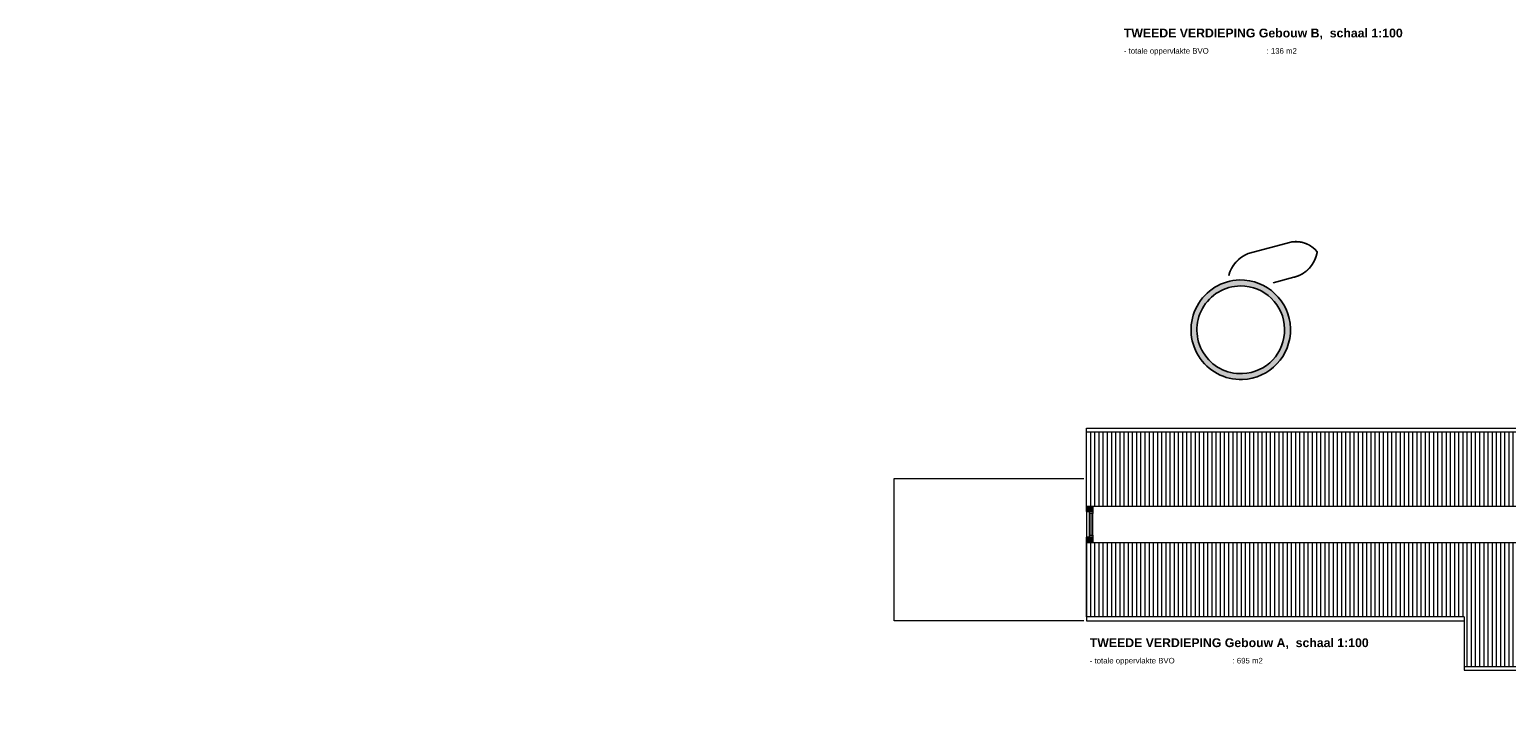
# Model space of a CAD drawing. Header units: millimetres. Extents: x -13022 to 1371524, y -38729 to 632593.
# Tile 171 of 256: x 926156 to 979113, y -38283 to -13303. Entities that reach past the tile are written whole.
import ezdxf

# ---------------------------------------------------------------- set-up
doc = ezdxf.new("R2010")
doc.units = ezdxf.units.MM
doc.header["$LTSCALE"] = 35
doc.linetypes.add('DASHED', pattern=[200, 100, -100])
doc.linetypes.add('DIVIDE', pattern=[1250, 862.5, -112.5, 25, -112.5, 25, -112.5])
for name, color, linetype in [('LAYER102', 1, 'Continuous'), ('LAYER111', 7, 'Continuous'), ('LAYER22', 7, 'Continuous'), ('LAYER27', 7, 'Continuous'), ('LAYER28', 7, 'Continuous'), ('LAYER30', 7, 'Continuous')]:
    doc.layers.add(name, color=color, linetype=linetype)
doc.styles.get("Standard").update_dxf_attribs({"font": 'simplex.shx'})

msp = doc.modelspace()

# ---------------------------------------------------------------- hatches: boundary and pattern name
at = {"layer": 'LAYER111', "linetype": 'Continuous', "lineweight": 5}
for points in [[(969543.383, -22279.156, -0.994384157), (969643.383, -25847.203), (969643.383, -25636.953, 1.937303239), (968082.539, -23603.344, 0.516304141), (969643.383, -25636.953), (969643.383, -25847.203, -1.003289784)], [(964277.727, -30387.828), (964277.696, -30578.344), (964057.727, -30578.344), (964057.727, -30387.828)], [(964057.727, -31688.859), (964057.727, -31498.344), (964277.696, -31498.344), (964277.727, -31688.859)]]:
    msp.add_hatch(color=254, dxfattribs=at).paths.add_polyline_path(points, flags=0)
at = {"layer": 'LAYER27', "linetype": 'Continuous', "lineweight": 13}
h = msp.add_hatch(dxfattribs=at)
h.set_pattern_fill("~A--G'+~", style=0, pattern_type=0)
h.set_pattern_definition([(90, (964057.73, -30387.83), (-150, 9e-15), [])])
h.paths.add_polyline_path([(964057.727, -30387.828), (964057.727, -27730.328), (998340.414, -27730.328), (998340.383, -30387.828)], flags=0)
h = msp.add_hatch(dxfattribs=at)
h.set_pattern_fill("~A--G'+~", style=0, pattern_type=0)
h.set_pattern_definition([(90, (964057.73, -34351.33), (-150, 9e-15), [])])
h.paths.add_polyline_path([(964057.727, -34351.328), (964057.727, -31688.859), (998340.414, -31688.828), (998340.414, -36137.328), (977590.414, -36137.328), (977590.414, -34351.328)], flags=0)

# ---------------------------------------------------------------- linework, layer by layer
at = {"layer": 'LAYER22', "color": 7, "linetype": 'Continuous', "lineweight": 18}
for points in [[(964057.727, -30387.828), (964057.727, -27585.328), (983476.008, -27585.328)], [(998340.383, -30387.828), (998340.414, -27730.328), (964057.727, -27730.328)], [(963957.727, -34496.328), (957154.352, -34496.328), (957154.414, -29396.328), (963957.727, -29396.328)], [(964057.727, -30578.344), (964057.727, -31498.344)], [(964057.727, -31688.828), (964057.727, -34496.328), (977590.414, -34496.328)], [(977590.414, -34351.328), (964057.727, -34351.328)], [(977590.414, -34351.328), (977590.414, -36262.328), (998340.414, -36262.328)], [(977590.414, -36137.328), (1009810.883, -36137.328)]]:
    msp.add_lwpolyline(points, dxfattribs=at)
at = {"layer": 'LAYER22', "color": 7, "linetype": 'DASHED', "lineweight": 18}
for points in [[(964057.727, -30387.828), (964057.727, -27585.328), (983476.008, -27585.328)], [(998340.383, -30387.828), (998340.414, -27730.328), (964057.727, -27730.328)], [(963957.727, -34496.328), (957154.352, -34496.328), (957154.414, -29396.328), (963957.727, -29396.328)], [(964057.727, -30578.344), (964057.727, -31498.344)], [(964057.727, -31688.828), (964057.727, -34496.328), (977590.414, -34496.328)], [(977590.414, -34351.328), (964057.727, -34351.328)], [(977590.414, -34351.328), (977590.414, -36262.328), (998340.414, -36262.328)], [(977590.414, -36137.328), (1009810.883, -36137.328)]]:
    msp.add_lwpolyline(points, dxfattribs=at)
at = {"layer": 'LAYER22', "color": 7, "linetype": 'DIVIDE', "lineweight": 18}
for points in [[(964057.727, -30387.828), (998340.383, -30387.828)], [(964057.727, -31688.828), (998340.414, -31688.828)]]:
    msp.add_lwpolyline(points, dxfattribs=at)
at = {"layer": 'LAYER28', "color": 9, "linetype": 'Continuous', "lineweight": 25}
msp.add_lwpolyline([(969152.227, -22122.375, -0.224422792), (969852.227, -21328.234), (971380.102, -20921.64, -0.27118599), (972329.508, -21269.367, -0.301200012), (971493.414, -22180.195), (970750.071, -22387.375)], format="xyb", dxfattribs=at)
at = {"layer": 'LAYER28', "color": 9, "linetype": 'DASHED', "lineweight": 25}
msp.add_lwpolyline([(969152.227, -22122.375, -0.224422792), (969852.227, -21328.234), (971380.102, -20921.64, -0.27118599), (972329.508, -21269.367, -0.301200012), (971493.414, -22180.195), (970750.071, -22387.375)], format="xyb", dxfattribs=at)
at = {"layer": 'LAYER28', "color": 7, "linetype": 'Continuous', "lineweight": 25}
for points in [[(969643.383, -25847.203, -1.003289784), (969543.383, -22279.156, -0.994384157), (969643.383, -25847.203)], [(969643.383, -25636.953, -1.014658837), (969572.883, -22493.25, -0.985690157), (969643.383, -25636.953)]]:
    msp.add_lwpolyline(points, format="xyb", close=True, dxfattribs=at)
for points in [[(964277.727, -30387.828), (964277.696, -30578.344), (964057.727, -30578.344), (964057.727, -30387.828)], [(964277.727, -31688.859), (964277.696, -31498.344), (964057.727, -31498.344), (964057.727, -31688.859)]]:
    msp.add_lwpolyline(points, dxfattribs=at)
at = {"layer": 'LAYER30', "color": 7, "linetype": 'Continuous', "lineweight": 18}
for points in [[(964163.727, -30645.336), (964163.727, -30578.336), (964277.727, -30578.336), (964277.727, -30645.336)], [(964163.727, -31498.344), (964163.727, -31431.344), (964277.727, -31431.344), (964277.727, -31498.344)]]:
    msp.add_lwpolyline(points, close=True, dxfattribs=at)
for points in [[(964163.727, -31431.344), (964163.727, -30645.336)], [(964220.727, -31431.344), (964220.727, -30645.336)], [(964277.727, -31431.344), (964277.727, -30645.336)]]:
    msp.add_lwpolyline(points, dxfattribs=at)

# ---------------------------------------------------------------- texts
at = {"layer": 'LAYER102', "color": 7, "linetype": 'Continuous', "lineweight": 0, "char_height": 315, "attachment_point": 7, "line_spacing_factor": 1.333333}
for s, insert in [('{\\fArial|b1|i0|c0|p34;TWEEDE VERDIEPING Gebouw B,  schaal 1:100\\fArial|b0|i0|c0|p34;\\P\\H0.63492x;- totale oppervlakte BVO^I^I : 136 m2}', (965392.857, -14230.142)), ('{\\fArial|b1|i0|c0|p34;TWEEDE VERDIEPING Gebouw A,  schaal 1:100\\fArial|b0|i0|c0|p34;\\H0.63492x;\\P- totale oppervlakte BVO^I^I : 695 m2}', (964172.223, -36084.336))]:
    msp.add_mtext(s, dxfattribs=dict(at, insert=insert))
at = {"layer": 'LAYER102', "color": 7, "linetype": 'Continuous', "lineweight": 0, "char_height": 315, "width": 3554.10039, "attachment_point": 7, "line_spacing_factor": 1.333333}
for s, insert in [('\\pi1116.4;{\\fArial|b1|i0|c0|p34;Entree\\P\\pi796.27;Educatief}', (638167.037, -27222.614)), ('\\pi1116.4;{\\fArial|b1|i0|c0|p34;Entree\\P\\pi156.93;laden en lossen}', (703298.798, -38276.956))]:
    msp.add_mtext(s, dxfattribs=dict(at, insert=insert))

doc.saveas('drawing.dxf')
